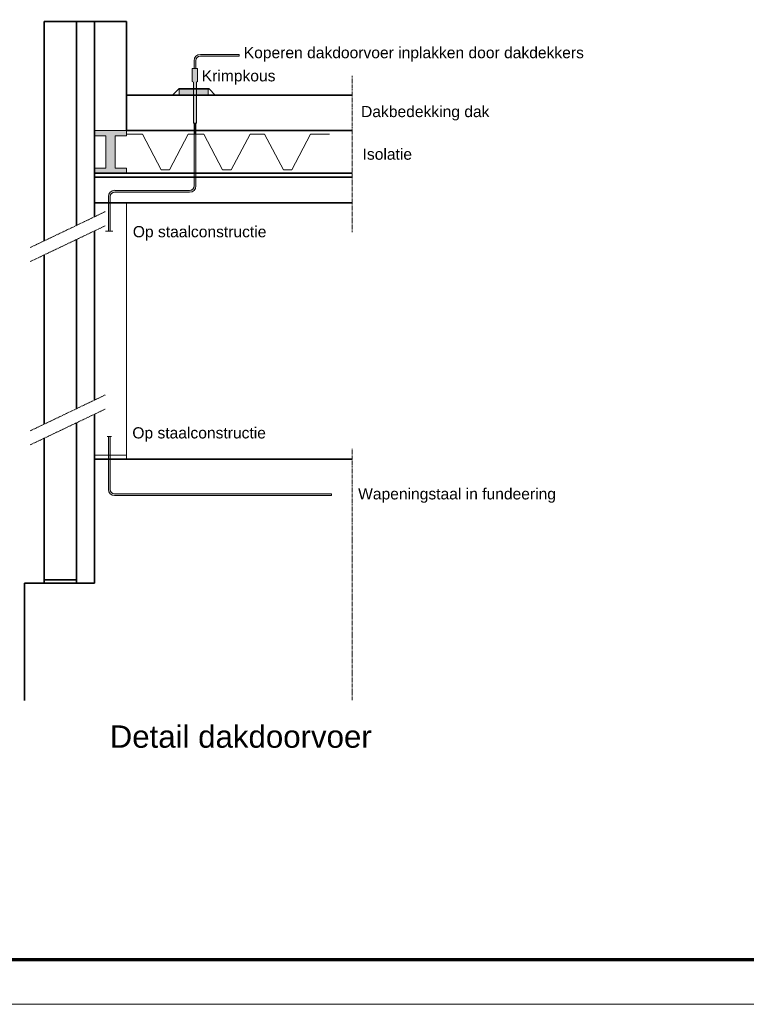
# Model space of a CAD drawing. Header units: millimetres. Extents: x -1609 to 2109, y 0 to 841.
# Tile 35 of 65: x 1519 to 1682, y 0 to 220. Entities that reach past the tile are written whole.
import ezdxf

# ---------------------------------------------------------------- set-up
doc = ezdxf.new("R2010")
doc.units = ezdxf.units.MM
doc.linetypes.add('CENTER', pattern=[2, 1.25, -0.25, 0.25, -0.25])
for name, color, linetype, lineweight in [('a_Arceren', 1, 'Continuous', 13), ('a_Doorsnede 0.35', 6, 'Continuous', 35), ('a_Hartlijn', 1, 'CENTER', 13), ('a_Symbolen', 7, 'Continuous', 18), ('a_Tekst 25', 7, 'Continuous', 25), ('a_Tekst 50', 6, 'Continuous', 50), ('b_Al_50mm²', 10, 'Continuous', 18)]:
    doc.layers.add(name, color=color, linetype=linetype, lineweight=lineweight)
doc.layers.add('RVB_ALG_TEKENBLAD_ALGEMEEN', color=2, linetype='Continuous')
doc.styles.add('Sch01-H25', font='Arial.ttf', dxfattribs={"height": 2.5})
doc.styles.add('Sch01-H50', font='Arial.ttf', dxfattribs={"height": 5})

# ---------------------------------------------------------------- blocks, each defined once
blk = doc.blocks.new('*U25')
at = {"color": 1, "linetype": 'Continuous', "lineweight": 18}
blk.add_lwpolyline([(-1609, 0), (0, 0), (0, 841), (-1609, 841)], close=True, dxfattribs=at)
at = {"color": 5, "linetype": 'Continuous', "lineweight": 70}
blk.add_lwpolyline([(-1599, 10), (-10, 10), (-10, 831), (-1599, 831)], close=True, dxfattribs=at)

msp = doc.modelspace()

# ---------------------------------------------------------------- hatches: boundary and pattern name
at = {"layer": 'a_Tekst 25'}
h = msp.add_hatch(color=256, dxfattribs=at)
h.paths.add_polyline_path([(1557.94, 209.33), (1557.55, 209.33), (1557.55, 206.42), (1557.8, 206.23), (1557.8, 204.75), (1558.48, 204.75), (1558.48, 206.23), (1558.74, 206.42), (1558.74, 209.33)])
h.paths.add_polyline_path([(1558.48, 203.34), (1558.48, 204.75), (1557.8, 204.75), (1557.8, 203.34)])
h.paths.add_polyline_path([(1557.8, 197.06), (1558.48, 197.06), (1558.48, 203.34), (1557.8, 203.34)])
h = msp.add_hatch(color=256, dxfattribs=at)
h.paths.add_polyline_path([(1557.8, 204.75), (1554.62, 204.75), (1554.62, 203.34), (1557.8, 203.34)])
h.paths.add_polyline_path([(1561.09, 203.34), (1561.09, 204.75), (1558.48, 204.75), (1558.48, 203.34)])
msp.add_hatch(color=256, dxfattribs=at).paths.add_polyline_path([(1535.64, 194.29), (1538.2, 194.29), (1538.2, 187.04), (1535.64, 187.04), (1535.64, 185.89), (1542.86, 185.89), (1542.86, 187.04), (1540.3, 187.04), (1540.3, 194.29), (1542.86, 194.29), (1542.86, 195.44), (1535.64, 195.44)])
at = {"layer": 'b_Al_50mm²'}
msp.add_hatch(color=256, dxfattribs=at).paths.add_polyline_path([(1558.35, 209.33), (1558.35, 211.06, -0.414214), (1559.35, 212.06), (1568.02, 212.06), (1568.02, 212.47), (1559.35, 212.47, 0.414214), (1557.94, 211.06), (1557.94, 209.33)])
h = msp.add_hatch(color=256, dxfattribs=at)
h.paths.add_polyline_path([(1558.35, 195.44), (1558.35, 197.06), (1557.94, 197.06), (1557.94, 195.44)])
h.paths.add_polyline_path([(1558.35, 194.65), (1558.35, 195.44), (1557.94, 195.44), (1557.94, 194.65)])
h = msp.add_hatch(color=256, dxfattribs=at)
h.paths.add_polyline_path([(1538.78, 115.18, 0.414214), (1540.18, 113.78), (1588.66, 113.78), (1588.66, 114.18), (1540.18, 114.18, -0.414214), (1539.18, 115.18), (1539.18, 121.92), (1538.78, 121.92)])
h.paths.add_polyline_path([(1539.18, 121.92), (1539.18, 122.81), (1538.78, 122.81), (1538.78, 121.92)])
h.paths.add_polyline_path([(1539.18, 122.81), (1539.18, 127.02), (1538.78, 127.02), (1538.78, 122.81)])
h.paths.add_polyline_path([(1557.94, 194.65), (1557.94, 185.89), (1558.35, 185.89), (1558.35, 194.65)])
h.paths.add_polyline_path([(1557.94, 185.04), (1557.94, 183.06, -0.414214), (1556.94, 182.06), (1540.2, 182.06, 0.414214), (1538.79, 180.66), (1538.79, 179.24), (1539.2, 179.24), (1539.2, 180.66, -0.414214), (1540.2, 181.66), (1556.94, 181.66, 0.414214), (1558.35, 183.06), (1558.35, 185.04)])
h.paths.add_polyline_path([(1557.94, 185.89), (1557.94, 185.04), (1558.35, 185.04), (1558.35, 185.89)])
h.paths.add_polyline_path([(1538.79, 179.24), (1538.79, 172.93), (1539.2, 172.93), (1539.2, 179.24)])

# ---------------------------------------------------------------- linework, layer by layer
at = {"layer": 'a_Arceren'}
for p, q in [((1546.38, 194.65), (1542.86, 194.65)), ((1546.38, 194.65), (1550.57, 186.65)), ((1556.61, 194.65), (1552.42, 186.65)), ((1560.14, 194.65), (1556.61, 194.65)), ((1560.14, 194.65), (1564.33, 186.65)), ((1570.46, 194.65), (1566.27, 186.65)), ((1570.46, 194.65), (1573.73, 194.65)), ((1573.73, 194.65), (1577.92, 186.65)), ((1584, 194.65), (1579.81, 186.65)), ((1584, 194.65), (1588.25, 194.65)), ((1550.57, 186.65), (1552.42, 186.65)), ((1564.33, 186.65), (1566.27, 186.65)), ((1577.92, 186.65), (1579.81, 186.65)), ((1588.66, 114.18), (1588.66, 113.78))]:
    msp.add_line(p, q, dxfattribs=at)
at = {"layer": 'a_Doorsnede 0.35'}
for p, q in [((1542.86, 219.81), (1524.43, 219.81)), ((1524.43, 219.81), (1524.43, 170.78)), ((1531.61, 219.81), (1531.61, 174.21)), ((1535.64, 219.81), (1535.64, 176.13)), ((1542.86, 219.81), (1542.86, 195.44)), ((1542.86, 203.34), (1593.3, 203.34)), ((1554.5, 204.75), (1553.14, 203.34)), ((1554.5, 204.75), (1561.32, 204.75)), ((1561.32, 204.75), (1562.69, 203.34)), ((1542.86, 195.44), (1593.3, 195.44)), ((1535.64, 185.89), (1593.3, 185.89)), ((1535.64, 185.04), (1593.3, 185.04)), ((1535.64, 179.24), (1593.3, 179.24)), ((1535.64, 172.98), (1535.64, 135.13)), ((1531.61, 171.05), (1531.61, 133.21)), ((1524.43, 167.62), (1524.43, 129.78)), ((1531.61, 130.05), (1531.61, 94.18)), ((1535.64, 131.98), (1535.64, 94.18)), ((1524.43, 126.62), (1524.43, 94.18)), ((1535.64, 121.92), (1593.3, 121.92)), ((1531.61, 94.93), (1524.43, 94.93)), ((1520, 94.18), (1535.64, 94.18)), ((1520, 94.18), (1520, 67.98))]:
    msp.add_line(p, q, dxfattribs=at)
at = {"layer": 'a_Hartlijn', "ltscale": 0.1}
for p, q in [((1593.3, 207.68), (1593.3, 172.68)), ((1521.3, 169.28), (1538.08, 177.3)), ((1521.3, 166.13), (1538.08, 174.14)), ((1521.3, 128.28), (1538.08, 136.3)), ((1521.3, 125.13), (1538.08, 133.14)), ((1593.3, 124.28), (1593.3, 67.98))]:
    msp.add_line(p, q, dxfattribs=at)
at = {"layer": 'a_Symbolen'}
for p, q in [((1557.55, 209.33), (1558.74, 209.33)), ((1557.55, 209.33), (1557.55, 206.42)), ((1558.74, 209.33), (1558.74, 206.42)), ((1557.55, 206.42), (1557.8, 206.23)), ((1557.8, 206.23), (1557.8, 197.06)), ((1558.74, 206.42), (1558.48, 206.23)), ((1558.48, 206.23), (1558.48, 197.06)), ((1557.8, 197.06), (1558.48, 197.06)), ((1542.86, 122.81), (1542.86, 179.24)), ((1535.64, 122.81), (1542.86, 122.81)), ((1542.86, 122.81), (1542.86, 121.92))]:
    msp.add_line(p, q, dxfattribs=at)
msp.add_lwpolyline([(1554.62, 204.75), (1561.09, 204.75), (1561.09, 203.34), (1554.62, 203.34)], close=True, dxfattribs=at)
for points in [[(1538.2, 194.29), (1535.64, 194.29), (1535.64, 195.44), (1542.86, 195.44), (1542.86, 194.29), (1540.3, 194.29)], [(1538.2, 187.04), (1538.2, 194.29)], [(1540.3, 194.29), (1540.3, 187.04)], [(1538.2, 187.04), (1535.64, 187.04), (1535.64, 185.89), (1542.86, 185.89), (1542.86, 187.04), (1540.3, 187.04)]]:
    msp.add_lwpolyline(points, dxfattribs=at)
at = {"layer": 'b_Al_50mm²'}
for p, q in [((1568.02, 212.47), (1559.35, 212.47)), ((1568.02, 212.06), (1559.35, 212.06)), ((1568.02, 212.47), (1568.02, 212.06)), ((1557.94, 209.33), (1557.94, 211.06)), ((1558.35, 211.06), (1558.35, 209.33)), ((1557.94, 183.06), (1557.94, 197.06)), ((1558.35, 197.06), (1558.35, 183.06)), ((1538.79, 172.93), (1538.79, 180.66)), ((1539.2, 172.93), (1539.2, 180.66)), ((1556.94, 182.06), (1540.2, 182.06)), ((1540.2, 181.66), (1556.94, 181.66)), ((1538.15, 172.93), (1539.8, 172.93)), ((1538.5, 127.02), (1539.46, 127.02)), ((1538.78, 115.18), (1538.78, 127.02)), ((1539.18, 115.18), (1539.18, 127.02)), ((1540.18, 114.18), (1588.66, 114.18)), ((1540.18, 113.78), (1588.66, 113.78))]:
    msp.add_line(p, q, dxfattribs=at)
for centre, radius, start, end in [((1559.35, 211.06), 1.41, 90, 180), ((1559.35, 211.06), 1, 90, 180), ((1556.94, 183.06), 1, 270, 0), ((1556.94, 183.06), 1.41, 270, 0), ((1540.2, 180.66), 1.41, 90, 180), ((1540.2, 180.66), 1, 90, 180), ((1540.18, 115.18), 1.41, 180, 270), ((1540.18, 115.18), 1, 180, 270)]:
    msp.add_arc(centre, radius, start, end, dxfattribs=at)

# ---------------------------------------------------------------- block references
at = {"layer": 'RVB_ALG_TEKENBLAD_ALGEMEEN', "transparency": 16777216}
msp.add_blockref('*U25', (2109, 0), dxfattribs=at)

# ---------------------------------------------------------------- texts
at = {"layer": 'a_Tekst 25', "char_height": 2.5, "attachment_point": 1, "style": 'Sch01-H25'}
for s, insert, width in [('Koperen dakdoorvoer inplakken door dakdekkers', (1569.06, 214.12), 86.8541), ('Krimpkous', (1559.66, 208.93), 22), ('Dakbedekking dak', (1595.31, 200.94), 43.2841), ('Isolatie', (1595.65, 191.41), 22), ('Op staalconstructie', (1544.24, 174.07), 35.3399), ('Op staalconstructie', (1544.13, 129.07), 35.3399), ('Wapeningstaal in fundeering', (1594.65, 115.43), 64.0317)]:
    msp.add_mtext(s, dxfattribs=dict(at, insert=insert, width=width))
at = {"layer": 'a_Tekst 50', "color": 7, "insert": (1539.07, 62.39), "char_height": 5, "width": 150, "attachment_point": 1, "style": 'Sch01-H50'}
msp.add_mtext('Detail dakdoorvoer', dxfattribs=at)

doc.saveas('drawing.dxf')
